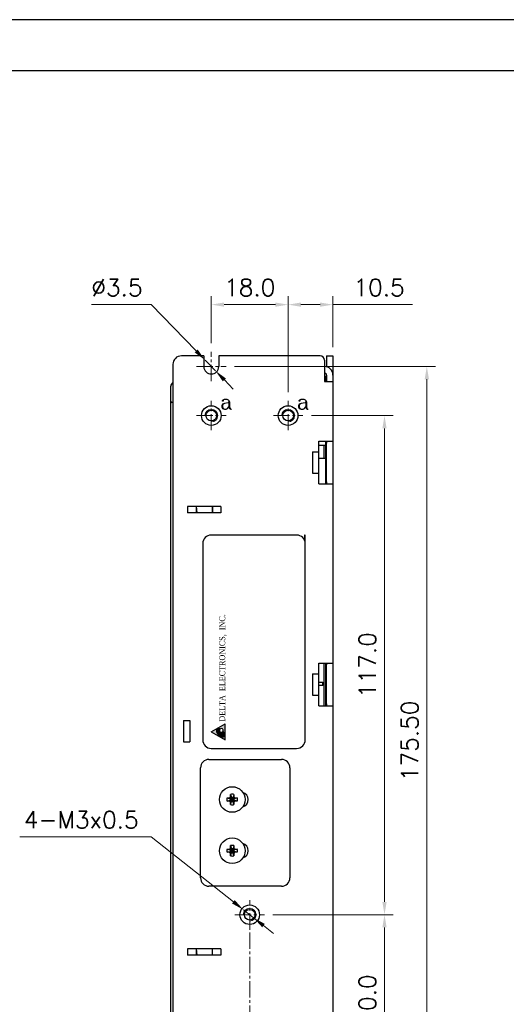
# Model space of a CAD drawing. Header units: inches. Extents: x 0 to 5108, y 0 to 2887.
# Tile 7 of 11: x 205 to 319, y 126 to 356. Entities that reach past the tile are written whole.
import ezdxf
from ezdxf.enums import TextEntityAlignment as Align

# ---------------------------------------------------------------- set-up
doc = ezdxf.new("R2010")
doc.units = ezdxf.units.IN
doc.header["$MEASUREMENT"] = 0
doc.linetypes.add('CENTER2', pattern=[28.575, 19.05, -3.175, 3.175, -3.175])
for name, color, linetype, lineweight in [('Center', 1, 'CENTER2', 9), ('Dimension', 2, 'Continuous', 9), ('Line', 3, 'Continuous', 25)]:
    doc.layers.add(name, color=color, linetype=linetype, lineweight=lineweight)
doc.styles.add('ROMANC', font='romanc')
doc.styles.add('ROMANS', font='romans')
doc.styles.add('ROMANTIC', font='romantic.ttf')
doc.dimstyles.new('yutana', dxfattribs={"dimscale": 2, "dimtxt": 2, "dimasz": 1.5, "dimexe": 1, "dimexo": 1, "dimgap": 1, "dimtad": 1, "dimdec": 1, "dimzin": 0, "dimdsep": 46, "dimtxsty": 'ROMANS', "dimcen": 0, "dimadec": 0, "dimazin": 0, "dimtp": 0.01, "dimtm": 0.01, "dimtfac": 1, "dimtdec": 1, "dimtmove": 0, "dimatfit": 3, "dimfxl": 1, "dimtolj": 1, "dimtzin": 0, "dimlwd": 0, "dimlwe": 0, "dimarcsym": 0})

# ---------------------------------------------------------------- blocks, each defined once
blk = doc.blocks.new('*D17')
at = {"layer": 'Defpoints', "color": 0}
for p in [(253, 275.11), (300.05, 275.11), (278.05, 99.61)]:
    blk.add_point(p, dxfattribs=at)
at = {"layer": 'Dimension', "color": 0, "lineweight": 0}
for p, q in [((255, 275.11), (302.05, 275.11)), ((300.05, 102.61), (300.05, 272.11)), ((280.05, 99.61), (302.05, 99.61))]:
    blk.add_line(p, q, dxfattribs=at)
at = {"layer": 'Dimension', "color": 0}
for points in [[(299.55, 272.11), (300.55, 272.11), (300.05, 275.11)], [(299.55, 102.61), (300.55, 102.61), (300.05, 99.61)]]:
    blk.add_solid(points, dxfattribs=at)
at = {"layer": 'Dimension', "color": 0, "insert": (296.05, 187.36), "char_height": 4, "attachment_point": 5, "rotation": 90, "style": 'ROMANS'}
blk.add_mtext('\\A1;175.50', dxfattribs=at)
blk = doc.blocks.new('*D18')
at = {"layer": 'Defpoints', "color": 0}
for p in [(267.55, 289.61), (278.05, 277.61), (267.55, 267.06)]:
    blk.add_point(p, dxfattribs=at)
at = {"layer": 'Dimension', "color": 0, "lineweight": 0}
for p, q in [((267.55, 269.06), (267.55, 291.61)), ((278.05, 279.61), (278.05, 291.61)), ((270.55, 289.61), (275.05, 289.61)), ((278.05, 289.61), (296.67, 289.61))]:
    blk.add_line(p, q, dxfattribs=at)
at = {"layer": 'Dimension', "color": 0}
for points in [[(270.55, 290.11), (270.55, 289.11), (267.55, 289.61)], [(275.05, 290.11), (275.05, 289.11), (278.05, 289.61)]]:
    blk.add_solid(points, dxfattribs=at)
at = {"layer": 'Dimension', "color": 0, "insert": (288.86, 293.61), "char_height": 4, "attachment_point": 5, "style": 'ROMANS'}
blk.add_mtext('\\A1;10.5', dxfattribs=at)
blk = doc.blocks.new('*D19')
at = {"layer": 'Defpoints', "color": 0}
for p in [(249.55, 289.61), (249.55, 278.56), (267.55, 267.06)]:
    blk.add_point(p, dxfattribs=at)
at = {"layer": 'Dimension', "color": 0, "lineweight": 0}
for p, q in [((249.55, 280.56), (249.55, 291.61)), ((267.55, 269.06), (267.55, 291.61)), ((264.55, 289.61), (252.55, 289.61))]:
    blk.add_line(p, q, dxfattribs=at)
at = {"layer": 'Dimension', "color": 0}
for points in [[(252.55, 290.11), (252.55, 289.11), (249.55, 289.61)], [(264.55, 290.11), (264.55, 289.11), (267.55, 289.61)]]:
    blk.add_solid(points, dxfattribs=at)
at = {"layer": 'Dimension', "color": 0, "insert": (258.55, 293.61), "char_height": 4, "attachment_point": 5, "style": 'ROMANS'}
blk.add_mtext('\\A1;18.0', dxfattribs=at)
blk = doc.blocks.new('*D21')
at = {"layer": 'Defpoints', "color": 0}
for p in [(248.08, 276.61), (250.52, 274.1)]:
    blk.add_point(p, dxfattribs=at)
at = {"layer": 'Dimension', "color": 0, "lineweight": 0}
for p, q in [((221.45, 289.61), (235.45, 289.61)), ((235.45, 289.61), (245.99, 278.76)), ((250.52, 274.1), (248.08, 276.61)), ((252.61, 271.95), (254.7, 269.8))]:
    blk.add_line(p, q, dxfattribs=at)
at = {"layer": 'Dimension', "color": 0}
for points in [[(246.34, 279.11), (245.63, 278.41), (248.08, 276.61)], [(252.96, 272.3), (252.25, 271.6), (250.52, 274.1)]]:
    blk.add_solid(points, dxfattribs=at)
at = {"layer": 'Dimension', "color": 0, "insert": (227.45, 293.61), "char_height": 4, "attachment_point": 5, "style": 'ROMANS'}
blk.add_mtext('\\A1;∅3.5', dxfattribs=at)
blk = doc.blocks.new('*D7')
at = {"layer": 'Defpoints', "color": 0}
for p in [(257.07, 147.77), (259.42, 145.91)]:
    blk.add_point(p, dxfattribs=at)
at = {"layer": 'Dimension', "color": 0, "lineweight": 0}
for p, q in [((204.69, 164.86), (235.45, 164.86)), ((235.45, 164.86), (254.72, 149.63)), ((259.42, 145.91), (257.07, 147.77)), ((261.78, 144.05), (264.13, 142.19))]:
    blk.add_line(p, q, dxfattribs=at)
at = {"layer": 'Dimension', "color": 0}
for points in [[(255.03, 150.03), (254.41, 149.24), (257.07, 147.77)], [(262.09, 144.44), (261.47, 143.66), (259.42, 145.91)]]:
    blk.add_solid(points, dxfattribs=at)
at = {"layer": 'Dimension', "color": 0, "insert": (219.07, 168.86), "char_height": 4, "attachment_point": 5, "style": 'ROMANS'}
blk.add_mtext('\\A1;4-M3x0.5', dxfattribs=at)
blk = doc.blocks.new('*D9')
at = {"layer": 'Defpoints', "color": 0}
for p in [(262, 146.61), (290.13, 146.61), (262, 106.61)]:
    blk.add_point(p, dxfattribs=at)
at = {"layer": 'Dimension', "color": 0, "lineweight": 0}
for p, q in [((264, 146.61), (292.13, 146.61)), ((290.13, 109.61), (290.13, 143.61)), ((264, 106.61), (292.13, 106.61))]:
    blk.add_line(p, q, dxfattribs=at)
at = {"layer": 'Dimension', "color": 0}
for points in [[(289.63, 143.61), (290.63, 143.61), (290.13, 146.61)], [(289.63, 109.61), (290.63, 109.61), (290.13, 106.61)]]:
    blk.add_solid(points, dxfattribs=at)
at = {"layer": 'Dimension', "color": 0, "insert": (286.13, 126.61), "char_height": 4, "attachment_point": 5, "rotation": 90, "style": 'ROMANS'}
blk.add_mtext('\\A1;40.0', dxfattribs=at)
blk = doc.blocks.new('*D10')
at = {"layer": 'Defpoints', "color": 0}
for p in [(271, 263.61), (290.13, 263.61), (262, 146.61)]:
    blk.add_point(p, dxfattribs=at)
at = {"layer": 'Dimension', "color": 0, "lineweight": 0}
for p, q in [((273, 263.61), (292.13, 263.61)), ((290.13, 149.61), (290.13, 260.61)), ((264, 146.61), (292.13, 146.61))]:
    blk.add_line(p, q, dxfattribs=at)
at = {"layer": 'Dimension', "color": 0}
for points in [[(289.63, 260.61), (290.63, 260.61), (290.13, 263.61)], [(289.63, 149.61), (290.63, 149.61), (290.13, 146.61)]]:
    blk.add_solid(points, dxfattribs=at)
at = {"layer": 'Dimension', "color": 0, "insert": (286.13, 205.11), "char_height": 4, "attachment_point": 5, "rotation": 90, "style": 'ROMANS'}
blk.add_mtext('\\A1;117.0', dxfattribs=at)

msp = doc.modelspace()

# ---------------------------------------------------------------- hatches: boundary and pattern name
at = {"layer": 'Line', "linetype": 'Continuous'}
h = msp.add_hatch(color=7, dxfattribs=at)
h.paths.add_polyline_path([(249.54, 189.477), (252.774, 191.348), (252.774, 187.605)])
edge = h.paths.add_edge_path(flags=16)
edge.add_arc((251.876, 189.805), 0.449, 333.85196, 492.8358)
edge.add_arc((251.098, 188.878), 1.342, 69.37188, 73.93178)
edge.add_arc((251.232, 189.345), 0.857, 73.93178, 98.27465)
edge.add_arc((251.168, 189.79), 0.406, 98.27465, 133.93178)
edge.add_arc((251.168, 189.79), 0.406, 133.93178, 169.58891)
edge.add_arc((251.611, 189.709), 0.857, 169.58891, 193.93178)
edge.add_arc((252.082, 189.826), 1.342, 193.93178, 210.4823)
edge.add_arc((252.672, 190.174), 2.027, 210.4823, 223.93178)
edge.add_arc((252.672, 190.174), 2.027, 223.93178, 237.38125)
edge.add_arc((252.303, 189.596), 1.342, 237.38125, 253.93178)
edge.add_arc((252.169, 189.13), 0.857, 253.93178, 278.27465)
edge.add_arc((252.233, 188.684), 0.406, 278.27465, 313.93178)
edge.add_arc((252.233, 188.684), 0.406, 313.93178, 349.58891)
edge.add_arc((251.79, 188.766), 0.857, 349.58891, 373.93178)
edge.add_arc((251.319, 188.649), 1.342, 13.93178, 30.4823)
edge.add_arc((250.729, 188.301), 2.027, 30.4823, 40.10648)
msp.add_hatch(color=7, dxfattribs=at).paths.add_polyline_path([(251.494, 190.041, 0.0119465), (251.438, 190.058, 0.1066171), (251.126, 190.08, 0.1568512), (250.965, 190.001, 0.1568512), (250.88, 189.843, 0.1066171), (250.89, 189.53, 0.0723411), (251.024, 189.203, 0.0587519), (251.294, 188.846, 0.0587519), (251.641, 188.562, 0.0723411), (251.963, 188.416, 0.1066171), (252.275, 188.395, 0.1568512), (252.436, 188.474, 0.1568512), (252.521, 188.631, 0.1066171), (252.511, 188.944, 0.0723411), (252.378, 189.272, 0.0376867), (252.213, 189.508, -0.9182387)])

# ---------------------------------------------------------------- linework, layer by layer
at = {"ltscale": 5}
for points in [[(0, 0), (504, 0), (504, 356.4), (0, 356.4)], [(12, 12), (492, 12), (492, 344.4), (12, 344.4)]]:
    msp.add_lwpolyline(points, close=True, dxfattribs=at)
at = {"layer": 'Center', "color": 7, "ltscale": 0.2}
for p, q in [((249.546, 271.655), (249.546, 278.555)), ((246.096, 275.105), (252.996, 275.105)), ((249.546, 260.155), (249.546, 267.055)), ((267.546, 260.155), (267.546, 267.055)), ((246.096, 263.605), (252.996, 263.605)), ((264.096, 263.605), (270.996, 263.605)), ((258.546, 143.155), (258.546, 150.055)), ((255.096, 146.605), (261.996, 146.605)), ((258.546, 110.055), (258.546, 143.155))]:
    msp.add_line(p, q, dxfattribs=at)
at = {"layer": 'Dimension', "color": 7, "linetype": 'Continuous'}
for centre in [(249.546, 263.605), (267.546, 263.605), (258.546, 146.605)]:
    msp.add_arc(centre, 1.5, 270, 180, dxfattribs=at)
at = {"layer": 'Line', "color": 7, "linetype": 'Continuous'}
for p, q in [((247.796, 277.605), (242.546, 277.605)), ((247.796, 277.605), (247.796, 275.105)), ((275.046, 277.605), (251.296, 277.605)), ((251.296, 277.605), (251.296, 275.105)), ((276.546, 277.605), (278.046, 277.605)), ((276.546, 277.605), (276.546, 275.026)), ((278.046, 277.605), (278.046, 99.605)), ((240.546, 275.605), (240.546, 101.605)), ((276.046, 276.605), (276.046, 271.605)), ((276.358, 272.805), (276.546, 272.805)), ((276.358, 271.605), (276.358, 272.805)), ((276.546, 273.105), (276.546, 272.452)), ((276.546, 272.452), (276.546, 271.605)), ((240.046, 117.205), (240.046, 270.505)), ((276.046, 271.605), (278.046, 271.605)), ((240.135, 266.717), (240.209, 266.705)), ((240.144, 266.704), (240.209, 266.696)), ((240.546, 266.705), (240.209, 266.705)), ((240.546, 266.696), (240.209, 266.696)), ((274.746, 257.605), (278.046, 257.605)), ((274.746, 247.605), (274.746, 257.605)), ((276.358, 256.605), (274.746, 256.605)), ((275.946, 256.605), (275.946, 253.605)), ((276.358, 247.605), (276.358, 257.605)), ((276.358, 256.805), (276.546, 256.805)), ((276.546, 257.605), (276.546, 257.159)), ((276.546, 248.052), (276.546, 257.159)), ((273.246, 255.105), (274.746, 255.105)), ((273.246, 255.105), (273.246, 250.105)), ((274.746, 253.605), (276.358, 253.605)), ((273.246, 250.105), (274.746, 250.105)), ((274.746, 247.605), (278.046, 247.605)), ((276.358, 248.405), (276.546, 248.405)), ((276.546, 248.052), (276.546, 247.605)), ((251.809, 242.305), (243.984, 242.305)), ((243.984, 242.305), (243.984, 240.805)), ((251.809, 240.805), (243.984, 240.805)), ((245.966, 242.305), (246.116, 240.805)), ((245.976, 242.305), (246.125, 240.818)), ((245.996, 242.005), (245.996, 240.805)), ((249.836, 242.305), (249.836, 240.805)), ((249.846, 240.805), (249.846, 242.305)), ((251.809, 242.305), (251.809, 240.805)), ((269.546, 235.605), (249.546, 235.605)), ((271.546, 235.605), (271.346, 235.605)), ((271.346, 235.605), (271.346, 234.476)), ((271.546, 233.605), (271.546, 235.605)), ((247.546, 233.605), (247.546, 187.605)), ((271.546, 187.605), (271.546, 233.605)), ((274.746, 205.605), (278.046, 205.605)), ((274.746, 195.605), (274.746, 205.605)), ((275.946, 205.605), (275.946, 195.605)), ((276.358, 195.605), (276.358, 205.605)), ((276.546, 205.605), (276.546, 205.159)), ((273.246, 203.105), (274.746, 203.105)), ((273.246, 203.105), (273.246, 198.105)), ((276.358, 204.805), (276.546, 204.805)), ((276.546, 196.052), (276.546, 205.159)), ((274.746, 201.105), (275.646, 201.105)), ((275.646, 200.305), (275.646, 201.105)), ((275.646, 200.305), (274.746, 200.305)), ((273.246, 198.105), (274.746, 198.105)), ((276.358, 196.405), (276.546, 196.405)), ((274.746, 195.605), (278.046, 195.605)), ((276.546, 196.052), (276.546, 195.605)), ((243.046, 192.105), (244.546, 192.105)), ((243.046, 192.105), (243.046, 187.105)), ((244.546, 192.105), (244.546, 187.105)), ((249.54, 189.477), (252.774, 191.348)), ((249.54, 189.477), (252.774, 187.605)), ((252.774, 187.605), (252.774, 191.348)), ((243.046, 187.105), (244.546, 187.105)), ((249.546, 185.605), (269.546, 185.605)), ((248.996, 183.026), (265.996, 183.026)), ((247.026, 155.255), (247.026, 181.055)), ((267.966, 181.055), (267.966, 155.255)), ((253.254, 173.98), (253.754, 173.98)), ((253.254, 173.98), (253.982, 173.79)), ((253.254, 173.23), (253.982, 173.42)), ((253.754, 173.23), (253.254, 173.23)), ((253.754, 173.98), (253.954, 174.098)), ((253.754, 173.98), (254.082, 173.79)), ((253.754, 173.23), (254.082, 173.42)), ((253.954, 173.113), (253.754, 173.23)), ((253.954, 174.098), (254.071, 174.298)), ((253.954, 173.113), (254.939, 174.098)), ((253.954, 174.098), (254.939, 173.113)), ((254.071, 172.913), (253.954, 173.113)), ((253.982, 173.42), (254.911, 173.79)), ((254.082, 173.79), (253.982, 173.79)), ((253.982, 173.79), (254.911, 173.42)), ((253.982, 173.42), (254.082, 173.42)), ((254.071, 174.798), (254.261, 174.07)), ((254.071, 174.298), (254.071, 174.798)), ((254.071, 174.298), (254.261, 173.97)), ((254.071, 172.913), (254.261, 173.241)), ((254.071, 172.413), (254.261, 173.141)), ((254.232, 173.82), (254.082, 173.79)), ((254.082, 173.42), (254.811, 173.79)), ((254.082, 173.79), (254.811, 173.42)), ((254.082, 173.42), (254.232, 173.391)), ((254.261, 173.97), (254.232, 173.82)), ((254.232, 173.391), (254.261, 173.241)), ((254.261, 174.07), (254.261, 173.97)), ((254.631, 174.07), (254.261, 173.141)), ((254.261, 174.07), (254.631, 173.141)), ((254.631, 173.97), (254.261, 173.241)), ((254.261, 173.97), (254.631, 173.241)), ((254.261, 173.241), (254.261, 173.141)), ((254.821, 174.798), (254.631, 174.07)), ((254.821, 174.298), (254.631, 173.97)), ((254.631, 173.97), (254.631, 174.07)), ((254.661, 173.82), (254.631, 173.97)), ((254.631, 173.241), (254.661, 173.391)), ((254.631, 173.141), (254.631, 173.241)), ((254.821, 172.913), (254.631, 173.241)), ((254.821, 172.413), (254.631, 173.141)), ((254.811, 173.79), (254.661, 173.82)), ((254.661, 173.391), (254.811, 173.42)), ((255.139, 173.98), (254.811, 173.79)), ((254.911, 173.79), (254.811, 173.79)), ((254.811, 173.42), (254.911, 173.42)), ((255.139, 173.23), (254.811, 173.42)), ((254.821, 174.798), (254.821, 174.298)), ((254.821, 174.298), (254.939, 174.098)), ((254.939, 173.113), (254.821, 172.913)), ((255.639, 173.98), (254.911, 173.79)), ((255.639, 173.23), (254.911, 173.42)), ((254.939, 174.098), (255.139, 173.98)), ((255.139, 173.23), (254.939, 173.113)), ((255.139, 173.98), (255.639, 173.98)), ((255.639, 173.23), (255.139, 173.23)), ((254.071, 172.413), (254.071, 172.913)), ((254.821, 172.913), (254.821, 172.413)), ((253.254, 161.98), (253.754, 161.98)), ((253.254, 161.98), (253.982, 161.79)), ((253.754, 161.98), (253.954, 162.098)), ((253.754, 161.98), (254.082, 161.79)), ((253.954, 162.098), (254.071, 162.298)), ((253.954, 161.113), (254.939, 162.098)), ((253.954, 162.098), (254.939, 161.113)), ((254.082, 161.79), (253.982, 161.79)), ((253.982, 161.42), (254.911, 161.79)), ((253.982, 161.79), (254.911, 161.42)), ((254.071, 162.798), (254.261, 162.07)), ((254.071, 162.298), (254.071, 162.798)), ((254.071, 162.298), (254.261, 161.97)), ((254.232, 161.82), (254.082, 161.79)), ((254.082, 161.42), (254.811, 161.79)), ((254.082, 161.79), (254.811, 161.42)), ((254.261, 161.97), (254.232, 161.82)), ((254.261, 162.07), (254.261, 161.97)), ((254.631, 162.07), (254.261, 161.141)), ((254.261, 162.07), (254.631, 161.141)), ((254.631, 161.97), (254.261, 161.241)), ((254.261, 161.97), (254.631, 161.241)), ((254.821, 162.798), (254.631, 162.07)), ((254.821, 162.298), (254.631, 161.97)), ((254.631, 161.97), (254.631, 162.07)), ((254.661, 161.82), (254.631, 161.97)), ((254.811, 161.79), (254.661, 161.82)), ((255.139, 161.98), (254.811, 161.79)), ((254.911, 161.79), (254.811, 161.79)), ((254.821, 162.798), (254.821, 162.298)), ((254.821, 162.298), (254.939, 162.098)), ((255.639, 161.98), (254.911, 161.79)), ((254.939, 162.098), (255.139, 161.98)), ((255.139, 161.98), (255.639, 161.98)), ((253.254, 161.23), (253.982, 161.42)), ((253.754, 161.23), (253.254, 161.23)), ((253.754, 161.23), (254.082, 161.42)), ((253.954, 161.113), (253.754, 161.23)), ((254.071, 160.913), (253.954, 161.113)), ((253.982, 161.42), (254.082, 161.42)), ((254.071, 160.913), (254.261, 161.241)), ((254.071, 160.413), (254.261, 161.141)), ((254.071, 160.413), (254.071, 160.913)), ((254.082, 161.42), (254.232, 161.391)), ((254.232, 161.391), (254.261, 161.241)), ((254.261, 161.241), (254.261, 161.141)), ((254.631, 161.241), (254.661, 161.391)), ((254.631, 161.141), (254.631, 161.241)), ((254.821, 160.913), (254.631, 161.241)), ((254.821, 160.413), (254.631, 161.141)), ((254.661, 161.391), (254.811, 161.42)), ((254.811, 161.42), (254.911, 161.42)), ((255.139, 161.23), (254.811, 161.42)), ((254.939, 161.113), (254.821, 160.913)), ((254.821, 160.913), (254.821, 160.413)), ((255.639, 161.23), (254.911, 161.42)), ((255.139, 161.23), (254.939, 161.113)), ((255.639, 161.23), (255.139, 161.23)), ((265.996, 153.285), (248.996, 153.285)), ((243.984, 138.605), (243.984, 137.105)), ((251.809, 138.605), (243.984, 138.605)), ((245.966, 138.605), (246.116, 137.105)), ((249.846, 137.105), (249.846, 138.605)), ((251.809, 138.605), (251.809, 137.105)), ((251.809, 137.105), (243.984, 137.105)), ((245.996, 138.305), (245.996, 137.105))]:
    msp.add_line(p, q, dxfattribs=at)
for points in [[(240.046, 267.005), (240.046, 266.925), (240.05, 266.851), (240.061, 266.791), (240.087, 266.746), (240.135, 266.717)], [(240.046, 266.944), (240.047, 266.89), (240.05, 266.839), (240.058, 266.794), (240.073, 266.755), (240.101, 266.725), (240.144, 266.704)]]:
    msp.add_lwpolyline(points, dxfattribs=at)
for points in [[(251.571, 190.134, 0.019899), (251.47, 190.168, 0.1066171), (251.109, 190.193, 0.1568512), (250.886, 190.083, 0.1568512), (250.768, 189.864, 0.1066171), (250.779, 189.503, 0.0723411), (250.925, 189.145, 0.0587519), (251.212, 188.767, 0.0587519)], [(251.494, 190.041, 0.0119465), (251.438, 190.058, 0.1066171), (251.126, 190.08, 0.1568512), (250.965, 190.001, 0.1568512), (250.88, 189.843, 0.1066171), (250.89, 189.53, 0.0723411), (251.024, 189.203, 0.0587519), (251.294, 188.846, 0.0587519)], [(251.212, 188.767, 0.0587519), (251.579, 188.466, 0.0723411), (251.931, 188.307, 0.1066171), (252.292, 188.282, 0.1568512), (252.515, 188.392, 0.1568512), (252.633, 188.611, 0.1066171), (252.622, 188.972, 0.0723411), (252.476, 189.33, 0.0420181), (252.279, 189.607, 0.0587519)], [(251.294, 188.846, 0.0587519), (251.641, 188.562, 0.0723411), (251.963, 188.416, 0.1066171), (252.275, 188.395, 0.1568512), (252.436, 188.474, 0.1568512), (252.521, 188.631, 0.1066171), (252.511, 188.944, 0.0723411), (252.378, 189.272, 0.0376867), (252.213, 189.508, 0.0587519)]]:
    msp.add_lwpolyline(points, format="xyb", dxfattribs=at)
for centre, radius in [((249.546, 263.605), 2.3), ((267.546, 263.605), 2.3), ((254.446, 173.605), 3), ((254.446, 161.605), 3), ((258.546, 146.605), 2.3)]:
    msp.add_circle(centre, radius, dxfattribs=at)
at = {"layer": 'Line', "color": 7}
for centre in [(249.546, 263.605), (267.546, 263.605), (258.546, 146.605)]:
    msp.add_circle(centre, 1.25, dxfattribs=at)
at = {"layer": 'Line', "color": 7, "linetype": 'Continuous'}
for centre, radius, start, end in [((242.546, 275.605), 2, 90, 180), ((275.046, 276.605), 1, 0, 90), ((249.546, 275.105), 1.75, 180, 0), ((276.046, 273.105), 2, 0, 90), ((276.046, 273.105), 0.5, 0, 90), ((240.946, 270.505), 0.9, 116.73247, 180), ((249.546, 233.605), 2, 90, 180), ((269.546, 233.605), 2, 0, 90), ((251.876, 189.805), 0.449, 148.36052, 318.59793), ((251.876, 189.805), 0.449, 333.85196, 132.8358), ((249.546, 187.605), 2, 180, 270), ((269.546, 187.605), 2, 270, 0), ((248.996, 181.055), 1.97, 90, 179.99999), ((265.996, 181.055), 1.97, 0, 89.99999), ((254.446, 173.605), 1.25, 162.5424, 197.4576), ((254.446, 173.605), 0.5, 158.28438, 201.71562), ((254.446, 173.605), 1.25, 72.5424, 107.4576), ((254.446, 173.605), 0.5, 68.28438, 111.71562), ((254.446, 173.605), 0.5, 248.28438, 291.71562), ((254.446, 173.605), 0.5, 338.28438, 21.71562), ((254.446, 173.605), 1.25, 342.5424, 17.4576), ((256.446, 173.605), 1.75, 285.75286, 74.24714), ((254.446, 173.605), 1.25, 252.5424, 287.4576), ((254.446, 161.605), 1.25, 162.5424, 197.4576), ((254.446, 161.605), 0.5, 158.28438, 201.71562), ((254.446, 161.605), 1.25, 72.5424, 107.4576), ((254.446, 161.605), 0.5, 68.28438, 111.71562), ((254.446, 161.605), 0.5, 338.28438, 21.71562), ((254.446, 161.605), 1.25, 342.5424, 17.4576), ((256.446, 161.605), 1.75, 285.75286, 74.24714), ((254.446, 161.605), 1.25, 252.5424, 287.4576), ((254.446, 161.605), 0.5, 248.28438, 291.71562), ((248.996, 155.255), 1.97, 180, 269.99999), ((265.996, 155.255), 1.97, 270, 359.99999)]:
    msp.add_arc(centre, radius, start, end, dxfattribs=at)

# ---------------------------------------------------------------- texts
at = {"layer": 'Dimension', "color": 7, "style": 'ROMANC'}
for p in [(251.565, 265.129), (269.565, 265.129)]:
    msp.add_text('a', height=3.5, dxfattribs=at).set_placement(p)
at = {"layer": 'Line', "color": 7, "linetype": 'Continuous', "style": 'ROMANTIC', "width": 0.85}
msp.add_text('DELTA  ELECTRONICS,  INC.', height=1.39104, rotation=90, dxfattribs=at).set_placement((253.215, 191.861), align=Align.BOTTOM_LEFT)

# ---------------------------------------------------------------- dimensions: what is measured, and where the dimension line sits
at = {"layer": 'Dimension', "color": 7}
dim = msp.add_diameter_dim_2p(p1=(250.516, 274.1), p2=(248.077, 276.611), dimstyle='yutana', override={"dimtoh": 1}, dxfattribs=at)
dim.commit()
dim.dimension.update_dxf_attribs({"geometry": '*D21', "text_midpoint": (227.452, 289.605), "dimtype": 163})
for base, p1, p2, angle, override, picture, middle in [((249.546, 289.605), (267.546, 267.055), (249.546, 278.555), 180, {"dimscale": 2, "dimasz": 1.5}, '*D19', (258.546, 293.605)), ((300.046, 275.105), (278.046, 99.605), (252.996, 275.105), 90, {"dimdec": 2}, '*D17', (296.046, 187.355))]:
    dim = msp.add_linear_dim(base=base, p1=p1, p2=p2, angle=angle, dimstyle='yutana', override=override, dxfattribs=at)
    dim.commit()
    dim.dimension.update_dxf_attribs({"geometry": picture, "text_midpoint": middle})
dim = msp.add_linear_dim(base=(267.546, 289.605), p1=(278.046, 277.605), p2=(267.546, 267.055), angle=180, dimstyle='yutana', override={"dimscale": 2, "dimasz": 1.5}, dxfattribs=at)
dim.commit()
dim.dimension.update_dxf_attribs({"geometry": '*D18', "text_midpoint": (288.856, 289.605), "dimtype": 160})
for base, p1, p2, picture, middle in [((290.128, 263.605), (261.996, 146.605), (270.996, 263.605), '*D10', (286.128, 205.105)), ((290.128, 146.605), (261.996, 106.605), (261.996, 146.605), '*D9', (286.128, 126.605))]:
    dim = msp.add_linear_dim(base=base, p1=p1, p2=p2, angle=90, dimstyle='yutana', dxfattribs=at)
    dim.commit()
    dim.dimension.update_dxf_attribs({"geometry": picture, "text_midpoint": middle})
dim = msp.add_diameter_dim_2p(p1=(259.423, 145.912), p2=(257.07, 147.773), text='4-M3x0.5', dimstyle='yutana', override={"dimscale": 2, "dimasz": 1.5, "dimtoh": 1}, dxfattribs=at)
dim.commit()
dim.dimension.update_dxf_attribs({"geometry": '*D7', "text_midpoint": (219.071, 164.865), "dimtype": 163})

doc.saveas('drawing.dxf')
